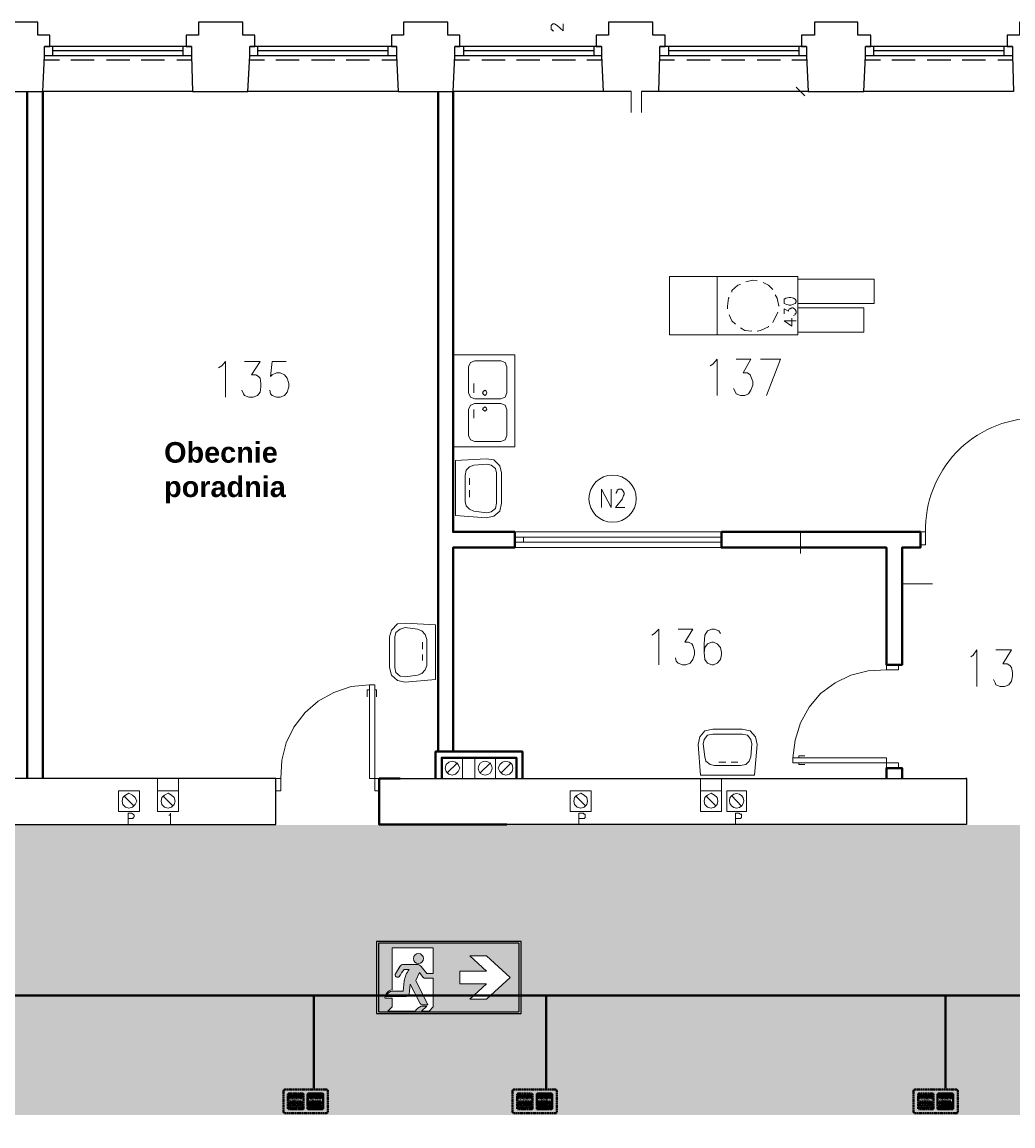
# Model space of a CAD drawing. Header units: millimetres. Extents: x 1 to 17496, y 1 to 30809.
# Tile 93 of 256: x 10120 to 11081, y 12992 to 14062. Entities that reach past the tile are written whole.
import ezdxf
from ezdxf.enums import TextEntityAlignment as Align

# ---------------------------------------------------------------- set-up
doc = ezdxf.new("R2010")
doc.units = ezdxf.units.MM
doc.linetypes.add('BORDER', pattern=[1.75, 0.5, -0.25, 0.5, -0.25, 0, -0.25])
doc.linetypes.add('CENTER', pattern=[2, 1.25, -0.25, 0.25, -0.25])
for name, color, linetype, lineweight in [('0_Przyz_FIM1100', 1, 'BORDER', 40), ('0_Przyz_FIM1200', 1, 'CENTER', 40), ('0_Przyz_instalacja do central', 1, 'Continuous', 40), ('0_Przyz_Ramka x4', 1, 'BORDER', 40), ('0_Przyz_Sala chorych', 5, 'BORDER', 40), ('2DA_SYM', 252, 'Continuous', 25), ('CPCOLOR_255', 255, 'Continuous', 0), ('N_SSP_ewakuacja', 4, 'CENTER', 40)]:
    doc.layers.add(name, color=color, linetype=linetype, lineweight=lineweight)
for name, color, linetype in [('2DE_TXTMARK', 41, 'Continuous'), ('2DE_TXTNUM', 11, 'Continuous'), ('CP_WIPEOUT', 255, 'Continuous'), ('CPCOLOR_green', 114, 'Continuous'), ('PDF _Geometria', 7, 'Continuous')]:
    doc.layers.add(name, color=color, linetype=linetype)
doc.styles.add('arial', font='arialbd.ttf')
doc.styles.add('CP_ATTR', font='ARIAL.TTF')
doc.styles.add('CP_ELATT', font='ARIAL.TTF')

# ---------------------------------------------------------------- blocks, each defined once
blk = doc.blocks.new('ISO_7010_E0A5')
blk.add_wipeout([(-1, 0), (1, 0), (1, 1), (-1, 1)]).dxf.layer = 'CP_WIPEOUT'
at = {"layer": 'CPCOLOR_green'}
h = blk.add_hatch(color=256, dxfattribs=at)
h.paths.add_polyline_path([(-0.975, 0.975), (0.975, 0.975), (0.975, 0.025), (-0.975, 0.025)])
h.paths.add_polyline_path([(0.151, 0.411), (0.524, 0.411), (0.292, 0.2), (0.52, 0.2), (0.85, 0.5), (0.52, 0.8), (0.292, 0.8), (0.524, 0.589), (0.151, 0.589)], flags=16)
h.paths.add_polyline_path([(-0.215, 0.488), (-0.33, 0.488, -0.26429), (-0.353, 0.501), (-0.405, 0.567), (-0.457, 0.46), (-0.292, 0.121), (-0.367, 0.121, -0.234795), (-0.401, 0.149), (-0.535, 0.409), (-0.55, 0.27, -0.398067), (-0.585, 0.235), (-0.868, 0.232, -0.330088), (-0.778, 0.312), (-0.63, 0.312), (-0.619, 0.449, -0.104561), (-0.55, 0.612), (-0.619, 0.612, 0.028533), (-0.685, 0.511, -0.779844), (-0.74, 0.552), (-0.674, 0.657, -0.237785), (-0.626, 0.678), (-0.426, 0.678, -0.136468), (-0.384, 0.654), (-0.305, 0.553), (-0.215, 0.553), (-0.215, 0.909), (-0.785, 0.909), (-0.785, 0.326, 0.385257), (-0.884, 0.215), (-0.785, 0.215), (-0.785, 0.094), (-0.844, 0.035), (-0.467, 0.035, -0.099951), (-0.384, 0.104), (-0.305, 0.104), (-0.377, 0.035), (-0.274, 0.035), (-0.215, 0.094)], flags=16)
h.paths.add_polyline_path([(-0.352, 0.762, 1), (-0.489, 0.762, 1)], flags=0)
at = {"layer": 'CPCOLOR_255'}
for p, q in [((-0.215, 0.909), (-0.785, 0.909)), ((-0.785, 0.909), (-0.785, 0.326)), ((-0.215, 0.553), (-0.215, 0.909)), ((0.292, 0.8), (0.52, 0.8)), ((0.292, 0.8), (0.524, 0.589)), ((0.52, 0.8), (0.85, 0.5)), ((-0.74, 0.552), (-0.674, 0.657)), ((-0.74, 0.552), (-0.678, 0.653)), ((-0.426, 0.678), (-0.626, 0.678)), ((-0.55, 0.612), (-0.619, 0.612)), ((-0.305, 0.553), (-0.384, 0.654)), ((-0.405, 0.567), (-0.457, 0.46)), ((-0.457, 0.46), (-0.292, 0.121)), ((-0.405, 0.567), (-0.353, 0.501)), ((-0.215, 0.488), (-0.329, 0.488)), ((-0.215, 0.553), (-0.305, 0.553)), ((-0.215, 0.094), (-0.215, 0.488)), ((0.151, 0.589), (0.524, 0.589)), ((0.151, 0.411), (0.151, 0.589)), ((0.52, 0.2), (0.85, 0.5)), ((-0.778, 0.312), (-0.63, 0.312)), ((-0.63, 0.312), (-0.619, 0.449)), ((-0.535, 0.409), (-0.55, 0.27)), ((-0.535, 0.409), (-0.401, 0.149)), ((0.524, 0.411), (0.151, 0.411)), ((0.292, 0.2), (0.524, 0.411)), ((-0.884, 0.215), (-0.785, 0.215)), ((-0.585, 0.235), (-0.868, 0.232)), ((-0.785, 0.215), (-0.785, 0.094)), ((0.292, 0.2), (0.52, 0.2)), ((-0.785, 0.094), (-0.844, 0.035)), ((-0.467, 0.035), (-0.844, 0.035)), ((-0.305, 0.104), (-0.384, 0.104)), ((-0.377, 0.035), (-0.305, 0.104)), ((-0.274, 0.035), (-0.377, 0.035)), ((-0.292, 0.121), (-0.367, 0.121)), ((-0.215, 0.094), (-0.274, 0.035))]:
    blk.add_line(p, q, dxfattribs=at)
blk.add_circle((-0.42, 0.762), 0.0683, dxfattribs=at)
for centre, radius, start, end in [((0.23, -0.013), 1.055, 143.6503, 150.1877), ((-0.63, 0.62), 0.0583, 86.4104, 139.9132), ((-0.198, 0.367), 0.429, 145.1586, 169.0355), ((-0.449, 0.592), 0.0892, 43.9882, 75.0723), ((-0.707, 0.539), 0.0356, 157.6569, 309.4516), ((-0.329, 0.515), 0.0273, 209.8546, 270.9285), ((-0.773, 0.216), 0.111, 96.0584, 180.3366), ((-0.769, 0.211), 0.101, 94.9721, 168.0419), ((-0.586, 0.271), 0.0357, 272.3488, 359.1722), ((-0.254, -0.136), 0.273, 118.4011, 141.2323), ((-0.357, 0.17), 0.0493, 205.1899, 258.0436)]:
    blk.add_arc(centre, radius, start, end, dxfattribs=at)
at = {"layer": 'CPCOLOR_green'}
blk.add_lwpolyline([(-0.975, 0.025), (0.975, 0.025), (0.975, 0.975), (-0.975, 0.975)], close=True, dxfattribs=at)
at = {"layer": 'Defpoints'}
blk.add_lwpolyline([(-1, 0), (1, 0), (1, 1), (-1, 1)], close=True, dxfattribs=at)
at = {"linetype": 'ByBlock', "style": 'CP_ATTR', "flags": 9}
for tag in ['NAME', 'NUMBER', 'OTHER']:
    blk.add_attdef(tag, text='', height=0.00005, dxfattribs=at).set_placement((0.032, 0.018), align=Align.MIDDLE_LEFT)
blk = doc.blocks.new('2de_abb_sig_046_18mvjo')
blk.add_lwpolyline([(0, 40), (0, 0, 0.414214), (1.5, -1.5), (21.5, -1.5, 0.414214), (23, 0), (23, 40, 0.414214), (21.5, 41.5), (1.5, 41.5, 0.414214)], format="xyb", close=True)
at = {"flags": 128}
for points in [[(4, 22.6), (4, 36.4)], [(4.6, 37), (18.4, 37)], [(19, 36.4), (19, 22.6)], [(18.4, 22), (4.6, 22)], [(4, 3.6), (4, 17.4)], [(4.6, 18), (18.4, 18)], [(19, 17.4), (19, 3.6)], [(18.4, 3), (4.6, 3)]]:
    blk.add_lwpolyline(points, dxfattribs=at)
for centre, start, end in [((4.6, 36.4), 90, 180), ((18.4, 36.4), 0, 90), ((4.6, 22.6), 180, 270), ((18.4, 22.6), 270, 0), ((4.6, 17.4), 90, 180), ((18.4, 17.4), 0, 90), ((4.6, 3.6), 180, 270), ((18.4, 3.6), 270, 0)]:
    blk.add_arc(centre, 0.6, start, end)
at = {"linetype": 'Continuous', "style": 'CP_ATTR', "flags": 9}
for tag in ['NAME', 'ARTICLE', 'MARK2', 'OTHER1', 'PRODUCT-TYPE', 'ORDER-NO', 'PRODUCER', 'VOLTAGE', 'CURRENT', 'POWER', 'CHARACTER', 'IP', 'OTHER', 'LINK', 'WEIGHT', 'NUMBER', 'GROUP', 'FUNCTION', 'EL-STATUS']:
    blk.add_attdef(tag, text='', height=0.00005, dxfattribs=at).set_placement((0, 0), align=Align.MIDDLE_LEFT)
at = {"layer": '2DE_TXTMARK', "linetype": 'ByBlock', "style": 'CP_ATTR', "width": 0.8, "flags": 8}
blk.add_attdef('MARK1', text='', height=1.8, dxfattribs=at).set_placement((11.5, 47), align=Align.CENTER)
at = {"layer": '2DE_TXTNUM', "style": 'CP_ELATT', "width": 0.8}
blk.add_attdef('TAG', text='', height=2.5, dxfattribs=at).set_placement((11.5, 43), align=Align.CENTER)
blk = doc.blocks.new('2de_abb_sig_007_fzx2ohn')
blk.add_hatch(color=10).paths.add_polyline_path([(1.5, -2.3), (13.5, -2.3), (13.5, 0), (1.5, 0)])
at = {"color": 10}
for p, q in [((1.5, 0), (13.5, 0)), ((1.5, 0), (1.5, -2.3)), ((13.5, 0), (13.5, -2.3)), ((1.5, -2.3), (13.5, -2.3))]:
    blk.add_line(p, q, dxfattribs=at)
at = {"flags": 128}
for points in [[(0, -6.9), (0, 6.9)], [(0.6, 7.5), (14.4, 7.5)], [(15, 6.9), (15, -6.9)], [(14.4, -7.5), (0.6, -7.5)]]:
    blk.add_lwpolyline(points, dxfattribs=at)
for points in [[(1.5, 3.4), (1.5, 6.4)], [(2, 6.4), (2, 3.4)], [(2.4, 3.4), (2.4, 6.4)], [(2.9, 6.4), (2.9, 3.4)], [(3.3, 3.4), (3.3, 6.4)], [(3.8, 6.4), (3.8, 3.4)], [(4.2, 3.4), (4.2, 6.4)], [(4.7, 6.4), (4.7, 3.4)], [(5.1, 3.4), (5.1, 6.4)], [(5.6, 6.4), (5.6, 3.4)], [(6, 3.4), (6, 6.4)], [(6.5, 6.4), (6.5, 3.4)], [(6.9, 3.4), (6.9, 6.4)], [(7.4, 6.4), (7.4, 3.4)], [(7.8, 3.4), (7.8, 6.4)], [(8.3, 6.4), (8.3, 3.4)], [(8.7, 3.4), (8.7, 6.4)], [(9.2, 6.4), (9.2, 3.4)], [(9.6, 3.4), (9.6, 6.4)], [(10.1, 6.4), (10.1, 3.4)], [(10.5, 3.4), (10.5, 6.4)], [(11, 6.4), (11, 3.4)], [(11.4, 3.4), (11.4, 6.4)], [(11.9, 6.4), (11.9, 3.4)], [(12.3, 3.4), (12.3, 6.4)], [(12.8, 6.4), (12.8, 3.4)], [(13.2, 3.4), (13.2, 6.4)], [(13.7, 6.4), (13.7, 3.4)], [(1.5, -6.4), (1.5, -3.4)], [(2, -3.4), (2, -6.4)], [(2.4, -6.4), (2.4, -3.4)], [(2.9, -3.4), (2.9, -6.4)], [(3.3, -6.4), (3.3, -3.4)], [(3.8, -3.4), (3.8, -6.4)], [(4.2, -6.4), (4.2, -3.4)], [(4.7, -3.4), (4.7, -6.4)], [(5.1, -6.4), (5.1, -3.4)], [(5.6, -3.4), (5.6, -6.4)], [(6, -6.4), (6, -3.4)], [(6.5, -3.4), (6.5, -6.4)], [(6.9, -6.4), (6.9, -3.4)], [(7.4, -3.4), (7.4, -6.4)], [(7.8, -6.4), (7.8, -3.4)], [(8.3, -3.4), (8.3, -6.4)], [(8.7, -6.4), (8.7, -3.4)], [(9.2, -3.4), (9.2, -6.4)], [(9.6, -6.4), (9.6, -3.4)], [(10.1, -3.4), (10.1, -6.4)], [(10.5, -6.4), (10.5, -3.4)], [(11, -3.4), (11, -6.4)], [(11.4, -6.4), (11.4, -3.4)], [(11.9, -3.4), (11.9, -6.4)], [(12.3, -6.4), (12.3, -3.4)], [(12.8, -3.4), (12.8, -6.4)], [(13.2, -6.4), (13.2, -3.4)], [(13.7, -3.4), (13.7, -6.4)]]:
    blk.add_lwpolyline(points)
for centre, radius, start, end in [((0.6, 6.9), 0.6, 90, 180), ((1.7, 6.4), 0.225, 0, 180), ((1.7, 3.4), 0.225, 180, 0), ((2.6, 6.4), 0.225, 0, 180), ((2.6, 3.4), 0.225, 180, 0), ((3.5, 6.4), 0.225, 0, 180), ((3.5, 3.4), 0.225, 180, 0), ((4.4, 6.4), 0.225, 0, 180), ((4.4, 3.4), 0.225, 180, 0), ((5.3, 6.4), 0.225, 0, 180), ((5.3, 3.4), 0.225, 180, 0), ((6.2, 6.4), 0.225, 0, 180), ((6.2, 3.4), 0.225, 180, 0), ((7.1, 6.4), 0.225, 0, 180), ((7.1, 3.4), 0.225, 180, 0), ((8, 6.4), 0.225, 0, 180), ((8, 3.4), 0.225, 180, 0), ((8.9, 6.4), 0.225, 0, 180), ((8.9, 3.4), 0.225, 180, 0), ((9.8, 6.4), 0.225, 0, 180), ((9.8, 3.4), 0.225, 180, 0), ((10.7, 6.4), 0.225, 0, 180), ((10.7, 3.4), 0.225, 180, 0), ((11.6, 6.4), 0.225, 0, 180), ((11.6, 3.4), 0.225, 180, 0), ((12.5, 6.4), 0.225, 0, 180), ((12.5, 3.4), 0.225, 180, 0), ((13.4, 6.4), 0.225, 0, 180), ((13.4, 3.4), 0.225, 180, 0), ((14.4, 6.9), 0.6, 0, 90), ((0.6, -6.9), 0.6, 180, 270), ((1.7, -3.4), 0.225, 0, 180), ((1.7, -6.4), 0.225, 180, 0), ((2.6, -3.4), 0.225, 0, 180), ((2.6, -6.4), 0.225, 180, 0), ((3.5, -3.4), 0.225, 0, 180), ((3.5, -6.4), 0.225, 180, 0), ((4.4, -3.4), 0.225, 0, 180), ((4.4, -6.4), 0.225, 180, 0), ((5.3, -3.4), 0.225, 0, 180), ((5.3, -6.4), 0.225, 180, 0), ((6.2, -3.4), 0.225, 0, 180), ((6.2, -6.4), 0.225, 180, 0), ((7.1, -3.4), 0.225, 0, 180), ((7.1, -6.4), 0.225, 180, 0), ((8, -3.4), 0.225, 0, 180), ((8, -6.4), 0.225, 180, 0), ((8.9, -3.4), 0.225, 0, 180), ((8.9, -6.4), 0.225, 180, 0), ((9.8, -3.4), 0.225, 0, 180), ((9.8, -6.4), 0.225, 180, 0), ((10.7, -3.4), 0.225, 0, 180), ((10.7, -6.4), 0.225, 180, 0), ((11.6, -3.4), 0.225, 0, 180), ((11.6, -6.4), 0.225, 180, 0), ((12.5, -3.4), 0.225, 0, 180), ((12.5, -6.4), 0.225, 180, 0), ((13.4, -3.4), 0.225, 0, 180), ((13.4, -6.4), 0.225, 180, 0), ((14.4, -6.9), 0.6, 270, 0)]:
    blk.add_arc(centre, radius, start, end)
at = {"linetype": 'Continuous', "style": 'CP_ATTR', "flags": 9}
for tag in ['EL-STATUS', 'FUNCTION', 'GROUP', 'NUMBER', 'WEIGHT', 'LINK', 'OTHER', 'IP', 'CHARACTER', 'POWER', 'CURRENT', 'VOLTAGE', 'PRODUCER', 'ORDER-NO', 'PRODUCT-TYPE', 'OTHER1', 'MARK2', 'ARTICLE', 'NAME']:
    blk.add_attdef(tag, text='', height=0.00005, dxfattribs=at).set_placement((0, -6.9), align=Align.MIDDLE_LEFT)
at = {"layer": '2DE_TXTMARK', "linetype": 'ByBlock', "style": 'CP_ATTR', "width": 0.8, "flags": 8}
blk.add_attdef('MARK1', text='', height=1.8, dxfattribs=at).set_placement((7.5, 1.5), align=Align.MIDDLE_CENTER)
at = {"layer": '2DE_TXTNUM', "style": 'CP_ELATT', "width": 0.8}
blk.add_attdef('TAG', text='', height=2.5, dxfattribs=at).set_placement((7.5, 9), align=Align.CENTER)
blk = doc.blocks.new('2de_abb_sig_005_fzxsvu1')
blk.add_hatch(color=50).paths.add_polyline_path([(1.5, -2.3), (13.5, -2.3), (13.5, 0), (1.5, 0)])
at = {"color": 50}
for p, q in [((1.5, 0), (13.5, 0)), ((1.5, 0), (1.5, -2.3)), ((13.5, 0), (13.5, -2.3)), ((1.5, -2.3), (13.5, -2.3))]:
    blk.add_line(p, q, dxfattribs=at)
at = {"flags": 128}
for points in [[(0, -6.9), (0, 6.9)], [(0.6, 7.5), (14.4, 7.5)], [(15, 6.9), (15, -6.9)], [(14.4, -7.5), (0.6, -7.5)]]:
    blk.add_lwpolyline(points, dxfattribs=at)
for points in [[(1.5, 3.4), (1.5, 6.4)], [(2, 6.4), (2, 3.4)], [(2.4, 3.4), (2.4, 6.4)], [(2.9, 6.4), (2.9, 3.4)], [(3.3, 3.4), (3.3, 6.4)], [(3.8, 6.4), (3.8, 3.4)], [(4.2, 3.4), (4.2, 6.4)], [(4.7, 6.4), (4.7, 3.4)], [(5.1, 3.4), (5.1, 6.4)], [(5.6, 6.4), (5.6, 3.4)], [(6, 3.4), (6, 6.4)], [(6.5, 6.4), (6.5, 3.4)], [(6.9, 3.4), (6.9, 6.4)], [(7.4, 6.4), (7.4, 3.4)], [(7.8, 3.4), (7.8, 6.4)], [(8.3, 6.4), (8.3, 3.4)], [(8.7, 3.4), (8.7, 6.4)], [(9.2, 6.4), (9.2, 3.4)], [(9.6, 3.4), (9.6, 6.4)], [(10.1, 6.4), (10.1, 3.4)], [(10.5, 3.4), (10.5, 6.4)], [(11, 6.4), (11, 3.4)], [(11.4, 3.4), (11.4, 6.4)], [(11.9, 6.4), (11.9, 3.4)], [(12.3, 3.4), (12.3, 6.4)], [(12.8, 6.4), (12.8, 3.4)], [(13.2, 3.4), (13.2, 6.4)], [(13.7, 6.4), (13.7, 3.4)], [(1.5, -6.4), (1.5, -3.4)], [(2, -3.4), (2, -6.4)], [(2.4, -6.4), (2.4, -3.4)], [(2.9, -3.4), (2.9, -6.4)], [(3.3, -6.4), (3.3, -3.4)], [(3.8, -3.4), (3.8, -6.4)], [(4.2, -6.4), (4.2, -3.4)], [(4.7, -3.4), (4.7, -6.4)], [(5.1, -6.4), (5.1, -3.4)], [(5.6, -3.4), (5.6, -6.4)], [(6, -6.4), (6, -3.4)], [(6.5, -3.4), (6.5, -6.4)], [(6.9, -6.4), (6.9, -3.4)], [(7.4, -3.4), (7.4, -6.4)], [(7.8, -6.4), (7.8, -3.4)], [(8.3, -3.4), (8.3, -6.4)], [(8.7, -6.4), (8.7, -3.4)], [(9.2, -3.4), (9.2, -6.4)], [(9.6, -6.4), (9.6, -3.4)], [(10.1, -3.4), (10.1, -6.4)], [(10.5, -6.4), (10.5, -3.4)], [(11, -3.4), (11, -6.4)], [(11.4, -6.4), (11.4, -3.4)], [(11.9, -3.4), (11.9, -6.4)], [(12.3, -6.4), (12.3, -3.4)], [(12.8, -3.4), (12.8, -6.4)], [(13.2, -6.4), (13.2, -3.4)], [(13.7, -3.4), (13.7, -6.4)]]:
    blk.add_lwpolyline(points)
for centre, radius, start, end in [((0.6, 6.9), 0.6, 90, 180), ((1.7, 6.4), 0.225, 0, 180), ((1.7, 3.4), 0.225, 180, 0), ((2.6, 6.4), 0.225, 0, 180), ((2.6, 3.4), 0.225, 180, 0), ((3.5, 6.4), 0.225, 0, 180), ((3.5, 3.4), 0.225, 180, 0), ((4.4, 6.4), 0.225, 0, 180), ((4.4, 3.4), 0.225, 180, 0), ((5.3, 6.4), 0.225, 0, 180), ((5.3, 3.4), 0.225, 180, 0), ((6.2, 6.4), 0.225, 0, 180), ((6.2, 3.4), 0.225, 180, 0), ((7.1, 6.4), 0.225, 0, 180), ((7.1, 3.4), 0.225, 180, 0), ((8, 6.4), 0.225, 0, 180), ((8, 3.4), 0.225, 180, 0), ((8.9, 6.4), 0.225, 0, 180), ((8.9, 3.4), 0.225, 180, 0), ((9.8, 6.4), 0.225, 0, 180), ((9.8, 3.4), 0.225, 180, 0), ((10.7, 6.4), 0.225, 0, 180), ((10.7, 3.4), 0.225, 180, 0), ((11.6, 6.4), 0.225, 0, 180), ((11.6, 3.4), 0.225, 180, 0), ((12.5, 6.4), 0.225, 0, 180), ((12.5, 3.4), 0.225, 180, 0), ((13.4, 6.4), 0.225, 0, 180), ((13.4, 3.4), 0.225, 180, 0), ((14.4, 6.9), 0.6, 0, 90), ((0.6, -6.9), 0.6, 180, 270), ((1.7, -3.4), 0.225, 0, 180), ((1.7, -6.4), 0.225, 180, 0), ((2.6, -3.4), 0.225, 0, 180), ((2.6, -6.4), 0.225, 180, 0), ((3.5, -3.4), 0.225, 0, 180), ((3.5, -6.4), 0.225, 180, 0), ((4.4, -3.4), 0.225, 0, 180), ((4.4, -6.4), 0.225, 180, 0), ((5.3, -3.4), 0.225, 0, 180), ((5.3, -6.4), 0.225, 180, 0), ((6.2, -3.4), 0.225, 0, 180), ((6.2, -6.4), 0.225, 180, 0), ((7.1, -3.4), 0.225, 0, 180), ((7.1, -6.4), 0.225, 180, 0), ((8, -3.4), 0.225, 0, 180), ((8, -6.4), 0.225, 180, 0), ((8.9, -3.4), 0.225, 0, 180), ((8.9, -6.4), 0.225, 180, 0), ((9.8, -3.4), 0.225, 0, 180), ((9.8, -6.4), 0.225, 180, 0), ((10.7, -3.4), 0.225, 0, 180), ((10.7, -6.4), 0.225, 180, 0), ((11.6, -3.4), 0.225, 0, 180), ((11.6, -6.4), 0.225, 180, 0), ((12.5, -3.4), 0.225, 0, 180), ((12.5, -6.4), 0.225, 180, 0), ((13.4, -3.4), 0.225, 0, 180), ((13.4, -6.4), 0.225, 180, 0), ((14.4, -6.9), 0.6, 270, 0)]:
    blk.add_arc(centre, radius, start, end)
at = {"linetype": 'Continuous', "style": 'CP_ATTR', "flags": 9}
for tag in ['EL-STATUS', 'FUNCTION', 'GROUP', 'NUMBER', 'WEIGHT', 'LINK', 'OTHER', 'IP', 'CHARACTER', 'POWER', 'CURRENT', 'VOLTAGE', 'PRODUCER', 'ORDER-NO', 'PRODUCT-TYPE', 'OTHER1', 'MARK2', 'ARTICLE', 'NAME']:
    blk.add_attdef(tag, text='', height=0.00005, dxfattribs=at).set_placement((0, -6.9), align=Align.MIDDLE_LEFT)
at = {"layer": '2DE_TXTMARK', "linetype": 'ByBlock', "style": 'CP_ATTR', "width": 0.8, "flags": 8}
blk.add_attdef('MARK1', text='', height=1.8, dxfattribs=at).set_placement((7.5, 1.5), align=Align.MIDDLE_CENTER)
at = {"layer": '2DE_TXTNUM', "style": 'CP_ELATT', "width": 0.8}
blk.add_attdef('TAG', text='', height=2.5, dxfattribs=at).set_placement((7.5, 9), align=Align.CENTER)

msp = doc.modelspace()

# ---------------------------------------------------------------- hatches: boundary and pattern name
at = {"layer": 'N_SSP_ewakuacja', "lineweight": 60, "transparency": 33554457}
h = msp.add_hatch(color=51, dxfattribs=at)
h.dxf.hatch_style = 1
h.paths.add_polyline_path([(5586.2, 13139.6), (5591.6, 13124.3), (5591.6, 12998.2), (9155.5, 12998.2), (9155.5, 12381.5), (9411.6, 12381.5), (9411.6, 13002.4), (13346.5, 13002.4), (13346.5, 12870.1), (13564.1, 12870.1), (13564.1, 13410), (13350.7, 13410), (13350.7, 13283.7), (6331.8, 13283.7), (6331.8, 13153), (6137.1, 13153), (6137.1, 13139.6)])

# ---------------------------------------------------------------- linework, layer by layer
at = {"layer": '0_Przyz_instalacja do central'}
for points in [[(10403.1, 13028.2), (10403.1, 13118.4)], [(10628.3, 13028.2), (10628.3, 13118.4)], [(11015.4, 13028.2), (11015.4, 13118.4)]]:
    msp.add_lwpolyline(points, dxfattribs=at)
at = {"layer": 'PDF _Geometria', "lineweight": 25}
for points in [[(10086.6, 13994.8), (10140.5, 13994.8), (10142.2, 14029.3), (10142.2, 14038.6), (10147.3, 14038.6), (10147.3, 14049.5), (10135.5, 14049.5), (10135.5, 14062.2), (10113.6, 14062.2), (10092.5, 14062.2), (10092.5, 14049.5), (10080.7, 14049.5), (10080.7, 14038.6), (10084.9, 14038.6), (10084.9, 14029.3), (10086.6, 13994.8), (9941.8, 13994.8)], [(10285.4, 13994.8), (10339.3, 13994.8), (10341, 14029.3), (10341, 14038.6), (10346, 14038.6), (10346, 14049.5), (10334.2, 14049.5), (10334.2, 14062.2), (10312.3, 14062.2), (10291.3, 14062.2), (10291.3, 14049.5), (10279.5, 14049.5), (10279.5, 14038.6), (10284.6, 14038.6), (10284.6, 14029.3), (10285.4, 13994.8), (10140.5, 13994.8)], [(10485, 13994.8), (10538.1, 13994.8), (10539.7, 14029.3), (10539.7, 14038.6), (10544.8, 14038.6), (10544.8, 14049.5), (10533, 14049.5), (10533, 14062.2), (10512, 14062.2), (10490.1, 14062.2), (10490.1, 14049.5), (10478.3, 14049.5), (10478.3, 14038.6), (10483.3, 14038.6), (10483.3, 14029.3), (10485, 13994.8), (10339.3, 13994.8)], [(10882.5, 13994.8), (10936.4, 13994.8), (10938.1, 14029.3), (10938.1, 14038.6), (10943.2, 14038.6), (10943.2, 14049.5), (10930.5, 14049.5), (10930.5, 14062.2), (10909.5, 14062.2), (10888.4, 14062.2), (10888.4, 14049.5), (10875.8, 14049.5), (10875.8, 14038.6), (10880.8, 14038.6), (10880.8, 14029.3), (10882.5, 13994.8), (10737.7, 13994.8), (10738.5, 14029.3), (10738.5, 14038.6), (10743.6, 14038.6), (10743.6, 14049.5), (10731.8, 14049.5), (10731.8, 14062.2), (10710.7, 14062.2), (10688.8, 14062.2), (10688.8, 14049.5), (10677, 14049.5), (10677, 14038.6), (10682.1, 14038.6), (10682.1, 14029.3), (10683.8, 13994.8), (10538.1, 13994.8)], [(11130.1, 13567.8), (11130.1, 13994.8), (11135.2, 13994.8), (11136.9, 14029.3), (11136.9, 14038.6), (11141.9, 14038.6), (11141.9, 14049.5), (11130.1, 14049.5), (11130.1, 14062.2), (11108.2, 14062.2), (11087.2, 14062.2), (11087.2, 14049.5), (11075.4, 14049.5), (11075.4, 14038.6), (11080.5, 14038.6), (11080.5, 14029.3), (11081.3, 13994.8), (10936.4, 13994.8)], [(10284.6, 14038.6), (10142.2, 14038.6)], [(10149.8, 14038.6), (10149.8, 14029.3)], [(10276.1, 14034.4), (10149.8, 14034.4)], [(10276.1, 14038.6), (10276.1, 14029.3)], [(10483.3, 14038.6), (10341, 14038.6)], [(10348.6, 14038.6), (10348.6, 14029.3)], [(10474.9, 14034.4), (10348.6, 14034.4)], [(10474.9, 14038.6), (10474.9, 14029.3)], [(10682.1, 14038.6), (10539.7, 14038.6)], [(10548.2, 14038.6), (10548.2, 14029.3)], [(10674.5, 14034.4), (10548.2, 14034.4)], [(10674.5, 14038.6), (10674.5, 14029.3)], [(10880.8, 14038.6), (10738.5, 14038.6)], [(10746.9, 14038.6), (10746.9, 14029.3)], [(10873.3, 14034.4), (10746.9, 14034.4)], [(10873.3, 14038.6), (10873.3, 14029.3)], [(11080.5, 14038.6), (10938.1, 14038.6)], [(10945.7, 14038.6), (10945.7, 14029.3)], [(11072, 14034.4), (10945.7, 14034.4)], [(11072, 14038.6), (11072, 14029.3)], [(10284.6, 14029.3), (10142.2, 14029.3)], [(10156.5, 14025.1), (10142.2, 14025.1)], [(10190.2, 14025.1), (10167.5, 14025.1)], [(10224.8, 14025.1), (10202, 14025.1)], [(10258.4, 14025.1), (10235.7, 14025.1)], [(10284.6, 14025.1), (10270.2, 14025.1)], [(10483.3, 14029.3), (10341, 14029.3)], [(10355.3, 14025.1), (10341, 14025.1)], [(10389, 14025.1), (10366.2, 14025.1)], [(10423.5, 14025.1), (10400.8, 14025.1)], [(10457.2, 14025.1), (10434.5, 14025.1)], [(10483.3, 14025.1), (10469, 14025.1)], [(10682.1, 14029.3), (10539.7, 14029.3)], [(10554.1, 14025.1), (10539.7, 14025.1)], [(10588.6, 14025.1), (10565.9, 14025.1)], [(10622.3, 14025.1), (10599.5, 14025.1)], [(10656.8, 14025.1), (10634.1, 14025.1)], [(10682.1, 14025.1), (10667.8, 14025.1)], [(10880.8, 14029.3), (10738.5, 14029.3)], [(10752.8, 14025.1), (10738.5, 14025.1)], [(10787.4, 14025.1), (10764.6, 14025.1)], [(10821.1, 14025.1), (10798.3, 14025.1)], [(10855.6, 14025.1), (10832.8, 14025.1)], [(10881.7, 14025.1), (10866.5, 14025.1)], [(10952.4, 14025.1), (10937.3, 14025.1)], [(11080.5, 14029.3), (10938.1, 14029.3)], [(10986.1, 14025.1), (10963.4, 14025.1)], [(11020.7, 14025.1), (10997.9, 14025.1)], [(11054.3, 14025.1), (11031.6, 14025.1)], [(11080.5, 14025.1), (11066.1, 14025.1)], [(10710.7, 13994.8), (10683.8, 13994.8)], [(10737.7, 13994.8), (10720.8, 13994.8)], [(10486.7, 13328.6), (11035.8, 13328.6), (11035.8, 13284), (10590.3, 13284)], [(11035.8, 13328.6), (11035.8, 13329.4)]]:
    msp.add_lwpolyline(points, dxfattribs=at)
at = {"layer": 'PDF _Geometria', "lineweight": 18}
for points in [[(10635.8, 14053.8), (10634.9, 14053.8), (10634.1, 14054.6), (10633.2, 14054.6), (10633.2, 14058.8), (10634.1, 14059.7), (10634.9, 14060.5), (10636.6, 14060.5), (10637.4, 14059.7), (10639.1, 14058.8), (10645, 14053.8), (10645, 14060.5)], [(10510.3, 13994.8), (10492.6, 13994.8)], [(10710.7, 13974.6), (10710.7, 13994.8)], [(10720.8, 13994.8), (10720.8, 13974.6)], [(10883.4, 13994.8), (10865.7, 13994.8)], [(10879.2, 13990.6), (10870.7, 13999)], [(10794.1, 13815.4), (10794.1, 13759)], [(10832.8, 13811.2), (10828.6, 13812), (10821.9, 13810.4)], [(10848, 13802.8), (10843.8, 13807), (10838.7, 13809.5)], [(10872.4, 13789.3), (10946.5, 13789.3), (10946.5, 13812.9), (10872.4, 13812.9)], [(10816.8, 13807.8), (10814.3, 13807), (10808.4, 13801.9), (10808.4, 13800.3)], [(10805.9, 13795.2), (10805, 13794.4), (10804.2, 13786.8), (10804.2, 13784.2)], [(10853.9, 13787.6), (10853.9, 13786.8), (10852.2, 13794.4), (10850.5, 13797.7)], [(10805.9, 13778.4), (10808.4, 13772.5), (10811.8, 13769.1)], [(10848, 13770.8), (10848.8, 13772.5), (10852.2, 13779.2), (10853.1, 13780.9)], [(10859, 13779.2), (10859, 13784.2), (10863.2, 13781.7), (10863.2, 13782.6), (10864, 13784.2), (10864.8, 13784.2), (10866.5, 13785.1), (10867.4, 13785.1), (10869.1, 13784.2), (10869.9, 13783.4), (10870.7, 13781.7), (10870.7, 13780), (10869.9, 13779.2), (10869.9, 13778.4), (10868.2, 13777.5)], [(10872.4, 13785.1), (10936.4, 13785.1), (10936.4, 13761.5), (10872.4, 13761.5)], [(10832.8, 13762.4), (10836.2, 13763.2), (10843.8, 13766.6), (10843.8, 13767.4)], [(10870.7, 13772.5), (10859, 13772.5), (10866.5, 13767.4), (10866.5, 13775)], [(10816.8, 13765.7), (10821.1, 13763.2), (10827.8, 13762.4)], [(10787.4, 13728.7), (10789.9, 13730.3), (10794.1, 13735.4), (10794.1, 13700)], [(10812.6, 13735.4), (10826.9, 13735.4), (10819.4, 13721.9), (10823.6, 13721.9), (10826.1, 13720.2), (10826.9, 13718.6), (10828.6, 13713.5), (10828.6, 13710.1), (10826.9, 13705.1), (10824.4, 13701.7), (10821.1, 13700), (10816.8, 13700), (10812.6, 13701.7), (10811.8, 13703.4), (10810.1, 13706.8)], [(10842.1, 13700), (10855.6, 13735.4), (10836.2, 13735.4)], [(10310.7, 13727), (10314, 13728.7), (10317.4, 13732.9), (10317.4, 13698.3)], [(10335.9, 13732.9), (10351.1, 13732.9), (10342.7, 13720.2), (10346.9, 13720.2), (10349.4, 13718.6), (10351.1, 13716.9), (10351.9, 13711.8), (10351.9, 13708.4), (10351.1, 13703.4), (10348.6, 13700), (10344.4, 13698.3), (10340.1, 13698.3), (10335.9, 13700), (10335.1, 13701.7), (10333.4, 13705.1)], [(10376.4, 13732.9), (10362.9, 13732.9), (10361.2, 13718.6), (10362.9, 13720.2), (10367.1, 13721.9), (10370.5, 13721.9), (10374.7, 13720.2), (10377.2, 13716.9), (10378.9, 13711.8), (10378.9, 13708.4), (10377.2, 13703.4), (10374.7, 13700), (10370.5, 13698.3), (10367.1, 13698.3), (10362.9, 13700), (10361.2, 13701.7), (10360.4, 13705.1)], [(10558.3, 13711.8), (10558.3, 13702.6)], [(10558.3, 13678.1), (10558.3, 13686.6)], [(10538.1, 13674.8), (10538.1, 13656.2)], [(10554.1, 13620), (10554.1, 13613.3)], [(10554.1, 13601.5), (10554.1, 13608.2)], [(10682.1, 13591.4), (10682.1, 13609.1), (10691.3, 13591.4), (10691.3, 13609.1)], [(10696.4, 13604.9), (10696.4, 13605.7), (10697.2, 13607.4), (10697.2, 13608.2), (10698.9, 13609.1), (10701.5, 13609.1), (10702.3, 13608.2), (10703.1, 13607.4), (10704, 13605.7), (10704, 13604), (10703.1, 13602.3), (10702.3, 13599.8), (10695.6, 13591.4), (10704.8, 13591.4)], [(10597.9, 13567.8), (10798.3, 13567.8)], [(10875, 13552.6), (10875, 13567.8), (10875, 13552.6)], [(10597.9, 13562.7), (10798.3, 13562.7)], [(10597.9, 13557.7), (10798.3, 13557.7)], [(10597.9, 13552.6), (10798.3, 13552.6)], [(10606.3, 13557.7), (10606.3, 13562.7)], [(10538.1, 13526.5), (10538.1, 13508.8)], [(10991.2, 13517.3), (10973.5, 13517.3), (10991.2, 13517.3)], [(10985.3, 13517.3), (10997.1, 13517.3), (11003, 13517.3)], [(10730.9, 13467.6), (10733.5, 13469.3), (10737.7, 13473.5), (10737.7, 13438.9)], [(10756.2, 13473.5), (10770.5, 13473.5), (10762.9, 13460.8), (10766.3, 13460.8), (10769.7, 13459.2), (10770.5, 13457.5), (10772.2, 13452.4), (10772.2, 13449), (10770.5, 13444), (10768, 13440.6), (10763.8, 13438.9), (10760.4, 13438.9), (10756.2, 13440.6), (10754.5, 13442.3), (10753.7, 13445.7)], [(10797.5, 13469.3), (10795.8, 13471.8), (10791.6, 13473.5), (10789, 13473.5), (10784.8, 13471.8), (10782.3, 13467.6), (10781.5, 13459.2), (10781.5, 13450.7), (10782.3, 13444), (10784.8, 13440.6), (10789, 13438.9), (10790.7, 13438.9), (10794.1, 13440.6), (10797.5, 13444), (10798.3, 13449), (10798.3, 13450.7), (10797.5, 13455.8), (10794.1, 13459.2), (10790.7, 13460.8), (10789, 13460.8), (10784.8, 13459.2), (10782.3, 13455.8), (10781.5, 13450.7)], [(10508.6, 13460.8), (10508.6, 13454.1)], [(10508.6, 13443.1), (10508.6, 13449)], [(11040, 13446.5), (11042.5, 13448.2), (11045.9, 13453.3), (11045.9, 13417.9)], [(11064.4, 13453.3), (11079.6, 13453.3), (11071.2, 13439.8), (11075.4, 13439.8), (11077.9, 13438.1), (11079.6, 13436.4), (11080.4, 13431.4), (11080.4, 13428), (11079.6, 13422.9), (11077, 13419.6), (11072.8, 13417.9), (11068.6, 13417.9), (11064.4, 13419.6), (11063.6, 13421.3), (11061.9, 13424.6)], [(10958.3, 13433.9), (10940.6, 13433), (10923.8, 13428.8), (10908.6, 13421.3), (10894.3, 13411.1), (10883.4, 13397.7), (10875, 13382.5), (10869.9, 13365.7), (10867.4, 13348.8)], [(10371.3, 13328.6), (10372.1, 13346.3), (10376.4, 13363.1), (10383.9, 13378.3), (10394.9, 13392.6), (10407.5, 13403.6), (10422.7, 13412), (10439.5, 13417.9), (10457.2, 13419.6)], [(10457.2, 13414.5), (10454.7, 13414.5), (10454.7, 13407.8)], [(10462.3, 13414.5), (10463.9, 13414.5), (10463.9, 13407.8)], [(10873.3, 13348.8), (10873.3, 13350.5), (10879.2, 13350.5)], [(10532.2, 13333.7), (10542.3, 13343.8)], [(10564.2, 13333.7), (10574.3, 13343.8)], [(10584.4, 13333.7), (10594.5, 13343.8)], [(10795.8, 13344.6), (10802.5, 13344.6)], [(10814.3, 13344.6), (10807.6, 13344.6)], [(10873.3, 13343.8), (10873.3, 13342.1), (10879.2, 13342.1)], [(10251.7, 13316.8), (10251.7, 13328.6), (10271.9, 13328.6), (10271.9, 13316.8)], [(10492.6, 13328.6), (10510.3, 13328.6)], [(10778.1, 13316.8), (10778.1, 13328.6), (10798.3, 13328.6), (10798.3, 13316.8)], [(10883.4, 13328.6), (10865.7, 13328.6)], [(10218.9, 13311.8), (10229, 13301.7)], [(10256.8, 13311.8), (10266.9, 13301.7)], [(10656.8, 13311.8), (10666.9, 13301.7)], [(10783.2, 13311.8), (10793.3, 13301.7)], [(10808.4, 13311.8), (10817.7, 13301.7)], [(10223.1, 13284.8), (10223.1, 13294.9), (10226.4, 13294.9), (10228.1, 13294.1), (10229, 13293.2), (10229, 13291.5), (10228.1, 13290.7), (10228.1, 13289.9), (10223.1, 13289.9)], [(10262.7, 13293.2), (10263.5, 13293.2), (10264.3, 13294.9), (10264.3, 13284.8)], [(10660.2, 13284.8), (10660.2, 13294.9), (10664.4, 13294.9), (10665.2, 13294.1), (10666.1, 13294.1), (10666.1, 13290.7), (10665.2, 13289.9), (10660.2, 13289.9)], [(10811.8, 13284.8), (10811.8, 13294.9), (10815.2, 13294.9), (10816.8, 13294.1), (10817.7, 13294.1), (10817.7, 13290.7), (10816.8, 13289.9), (10811.8, 13289.9)], [(10565, 13284), (10547.3, 13284)]]:
    msp.add_lwpolyline(points, dxfattribs=at)
at = {"layer": 'PDF _Geometria', "lineweight": 40}
for points in [[(10125.4, 13994.8), (10125.4, 13329.4)], [(10140.5, 13994.8), (10140.5, 13329.4)], [(10523.7, 13994.8), (10523.7, 13354.7), (10538.1, 13354.7), (10538.1, 13552.6), (10597.9, 13552.6), (10597.9, 13567.8), (10538.1, 13567.8), (10538.1, 13994.8)], [(10521.2, 13328.6), (10521.2, 13354.7), (10605.4, 13354.7), (10605.4, 13328.6)], [(10527.1, 13328.6), (10527.1, 13348.8), (10599.5, 13348.8), (10599.5, 13328.6)], [(10958.3, 13328.6), (10958.3, 13338.7), (10973.5, 13338.7), (10973.5, 13328.6)], [(10590.3, 13284), (10466.5, 13284), (10466.5, 13328.6), (10486.7, 13328.6)]]:
    msp.add_lwpolyline(points, dxfattribs=at)
at = {"layer": 'PDF _Geometria', "lineweight": 18}
for points in [[(10872.4, 13815.4), (10872.4, 13759), (10747.8, 13759), (10747.8, 13815.4)], [(10859, 13791), (10859, 13789.3), (10860.6, 13788.5), (10864, 13787.6), (10865.7, 13787.6), (10868.2, 13788.5), (10869.9, 13789.3), (10870.7, 13791), (10870.7, 13791.8), (10869.9, 13793.5), (10868.2, 13794.4), (10865.7, 13795.2), (10864, 13795.2), (10860.6, 13794.4), (10859, 13793.5)], [(10597.9, 13650.3), (10597.9, 13739.6), (10538.1, 13739.6), (10538.1, 13650.3)], [(10559.1, 13733.7), (10554.9, 13732), (10553.2, 13727.8), (10553.2, 13702.6), (10554.9, 13698.3), (10559.1, 13696.7), (10584.4, 13696.7), (10588.6, 13698.3), (10590.3, 13702.6), (10590.3, 13727.8), (10588.6, 13732), (10584.4, 13733.7)], [(10569.2, 13705.1), (10567.5, 13704.2), (10566.7, 13702.6), (10567.5, 13700.9), (10569.2, 13700), (10570.1, 13700.9), (10570.9, 13702.6), (10570.1, 13704.2)], [(10559.1, 13655.4), (10584.4, 13655.4), (10588.6, 13657.1), (10590.3, 13661.3), (10590.3, 13686.6), (10588.6, 13690.8), (10584.4, 13692.4), (10559.1, 13692.4), (10554.9, 13690.8), (10553.2, 13686.6), (10553.2, 13661.3), (10554.9, 13657.1)], [(10569.2, 13689.1), (10567.5, 13688.2), (10566.7, 13686.6), (10567.5, 13685.7), (10569.2, 13684.9), (10570.1, 13685.7), (10570.9, 13686.6), (10570.1, 13688.2)], [(10597.9, 13674.8), (10597.9, 13656.2)], [(10540.6, 13583.8), (10570.1, 13581.3), (10577.6, 13583), (10583.5, 13588), (10585.2, 13595.6), (10585.2, 13625.1), (10583.5, 13631.8), (10577.6, 13637.7), (10570.1, 13638.5), (10540.6, 13636.9)], [(10549.9, 13597.3), (10549.9, 13622.5), (10550.7, 13627.6), (10554.1, 13631), (10558.3, 13632.6), (10570.9, 13633.5), (10575.1, 13632.6), (10579.3, 13629.3), (10580.2, 13625.1), (10580.2, 13595.6), (10579.3, 13590.5), (10575.1, 13587.2), (10570.9, 13586.3), (10558.3, 13588), (10554.1, 13589.7), (10550.7, 13593.1)], [(10883.4, 13567.8), (10865.7, 13567.8)], [(10996.2, 13555.2), (10996.2, 13567.8), (10991.2, 13567.8), (10991.2, 13555.2)], [(10865.7, 13552.6), (10883.4, 13552.6)], [(10875, 13558.5), (10875, 13546.7)], [(10958.3, 13526.5), (10958.3, 13508.8)], [(10973.5, 13508.8), (10973.5, 13526.5)], [(10521.2, 13424.6), (10491.7, 13422.1), (10484.2, 13423.8), (10478.3, 13428.8), (10476.6, 13436.4), (10476.6, 13465.9), (10478.3, 13472.6), (10484.2, 13478.5), (10491.7, 13479.4), (10521.2, 13477.7)], [(10512.8, 13438.1), (10512.8, 13463.4), (10511.1, 13468.4), (10507.7, 13471.8), (10503.5, 13473.5), (10491.7, 13475.2), (10486.7, 13473.5), (10482.5, 13470.1), (10481.6, 13465.9), (10481.6, 13436.4), (10482.5, 13431.4), (10486.7, 13428), (10491.7, 13427.1), (10503.5, 13428.8), (10507.7, 13430.5), (10511.1, 13433.9)], [(10970.1, 13433.9), (10970.1, 13438.9), (10958.3, 13438.9), (10958.3, 13433.9)], [(10457.2, 13419.6), (10457.2, 13328.6), (10466.5, 13328.6), (10466.5, 13316.8), (10462.3, 13316.8), (10462.3, 13419.6)], [(10778.1, 13332), (10775.6, 13361.5), (10777.3, 13369), (10782.3, 13374.9), (10789.9, 13376.6), (10818.5, 13376.6), (10826.1, 13374.9), (10831.2, 13369), (10832.8, 13361.5), (10830.3, 13332)], [(10791.6, 13341.2), (10816.8, 13341.2), (10821.9, 13342.1), (10825.3, 13345.5), (10826.9, 13349.7), (10827.8, 13362.3), (10826.9, 13366.5), (10823.6, 13370.7), (10818.5, 13371.6), (10789.9, 13371.6), (10784.8, 13370.7), (10781.5, 13366.5), (10780.6, 13362.3), (10782.3, 13349.7), (10783.2, 13345.5), (10787.4, 13342.1)], [(10547.3, 13328.6), (10547.3, 13348.8), (10527.1, 13348.8), (10527.1, 13328.6)], [(10579.3, 13328.6), (10579.3, 13348.8), (10559.1, 13348.8), (10559.1, 13328.6)], [(10599.5, 13328.6), (10599.5, 13348.8), (10579.3, 13348.8), (10579.3, 13328.6)], [(10867.4, 13348.8), (10958.3, 13348.8), (10958.3, 13338.7), (10970.1, 13338.7), (10970.1, 13343.8), (10867.4, 13343.8)], [(10544.8, 13338.7), (10543.1, 13342.1), (10540.6, 13344.6), (10537.2, 13345.5), (10533.9, 13344.6), (10531.3, 13342.1), (10530.5, 13338.7), (10531.3, 13335.3), (10533.9, 13332.8), (10537.2, 13332), (10540.6, 13332.8), (10543.1, 13335.3)], [(10596.2, 13338.7), (10595.3, 13342.1), (10592.8, 13344.6), (10589.4, 13345.5), (10586.1, 13344.6), (10583.5, 13342.1), (10581.9, 13338.7), (10583.5, 13335.3), (10586.1, 13332.8), (10589.4, 13332), (10592.8, 13332.8), (10595.3, 13335.3)], [(10371.3, 13316.8), (10371.3, 13328.6), (10366.2, 13328.6), (10366.2, 13316.8)], [(10234, 13296.6), (10234, 13316.8), (10213.8, 13316.8), (10213.8, 13296.6)], [(10271.9, 13296.6), (10271.9, 13316.8), (10251.7, 13316.8), (10251.7, 13296.6)], [(10672, 13296.6), (10672, 13316.8), (10651.8, 13316.8), (10651.8, 13296.6)], [(10798.3, 13296.6), (10798.3, 13316.8), (10778.1, 13316.8), (10778.1, 13296.6)], [(10822.7, 13296.6), (10822.7, 13316.8), (10803.4, 13316.8), (10803.4, 13296.6)], [(10223.9, 13300), (10227.3, 13300.8), (10229.8, 13303.3), (10231.5, 13306.7), (10229.8, 13310.1), (10227.3, 13312.6), (10223.9, 13314.3), (10220.5, 13312.6), (10218, 13310.1), (10217.2, 13306.7), (10218, 13303.3), (10220.5, 13300.8)], [(10261.8, 13300), (10265.2, 13300.8), (10267.7, 13303.3), (10268.6, 13306.7), (10267.7, 13310.1), (10265.2, 13312.6), (10261.8, 13314.3), (10258.4, 13312.6), (10255.9, 13310.1), (10255.1, 13306.7), (10255.9, 13303.3), (10258.4, 13300.8)], [(10661.9, 13300), (10665.2, 13300.8), (10667.8, 13303.3), (10668.6, 13306.7), (10667.8, 13310.1), (10665.2, 13312.6), (10661.9, 13314.3), (10658.5, 13312.6), (10656, 13310.1), (10655.1, 13306.7), (10656, 13303.3), (10658.5, 13300.8)], [(10788.2, 13300), (10791.6, 13300.8), (10794.1, 13303.3), (10794.9, 13306.7), (10794.1, 13310.1), (10791.6, 13312.6), (10788.2, 13314.3), (10784.8, 13312.6), (10782.3, 13310.1), (10781.5, 13306.7), (10782.3, 13303.3), (10784.8, 13300.8)]]:
    msp.add_lwpolyline(points, close=True, dxfattribs=at)
at = {"layer": 'PDF _Geometria', "lineweight": 40}
msp.add_lwpolyline([(10798.3, 13567.8), (10798.3, 13552.6), (10958.3, 13552.6), (10958.3, 13438.9), (10973.5, 13438.9), (10973.5, 13552.6), (10991.2, 13552.6), (10991.2, 13567.8)], close=True, dxfattribs=at)
at = {"layer": 'PDF _Geometria', "lineweight": 25}
msp.add_lwpolyline([(10067.3, 13284), (10366.2, 13284), (10366.2, 13328.6), (10067.3, 13328.6)], close=True, dxfattribs=at)
at = {"layer": 'PDF _Geometria', "lineweight": 18}
for centre, radius in [((10692.8, 13600), 22.9), ((10569.2, 13338.7), 6.77), ((10813, 13307), 7.03)]:
    msp.add_circle(centre, radius, dxfattribs=at)
msp.add_arc((11104, 13570.4), 107.8, 91.3127, 181.3725, dxfattribs=at)

# ---------------------------------------------------------------- block references
at = {"layer": '0_Przyz_FIM1100', "lineweight": -3}
for p in [(10378.1, 13015.5), (10600.2, 13015.5), (10988.9, 13015.5)]:
    msp.add_blockref('2de_abb_sig_005_fzxsvu1', p, dxfattribs=at).add_auto_attribs({'MARK1': 'FIM1010'})
at = {"layer": '0_Przyz_FIM1200', "lineweight": -3}
for p in [(10397.1, 13015.5), (10619.2, 13015.5), (11007.9, 13015.5)]:
    msp.add_blockref('2de_abb_sig_007_fzx2ohn', p, dxfattribs=at).add_auto_attribs({'MARK1': 'FIM1000'})
at = {"layer": '0_Przyz_Ramka x4', "linetype": 'Continuous', "lineweight": 0, "rotation": 270}
for p in [(10375.2, 13027), (10597.2, 13027), (10985.9, 13027)]:
    msp.add_blockref('2de_abb_sig_046_18mvjo', p, dxfattribs=at)

# ---------------------------------------------------------------- texts
at = {"layer": '0_Przyz_Sala chorych', "color": 7, "insert": (10258, 13654.9), "char_height": 20, "width": 295.809, "attachment_point": 1, "style": 'arial'}
msp.add_mtext('Obecnie \\Pporadnia', dxfattribs=at)

# ---------------------------------------------------------------- next in the draw order: block references
at = {"layer": '2DA_SYM', "xscale": 70, "yscale": 70, "zscale": 70}
msp.add_blockref('ISO_7010_E0A5', (10534, 13100.7), dxfattribs=at)

# ---------------------------------------------------------------- next in the draw order: linework, layer by layer
at = {"layer": '0_Przyz_instalacja do central'}
msp.add_lwpolyline([(11458.7, 13118.2), (9809.7, 13118.2), (9809.7, 13027.1)], dxfattribs=at)

doc.saveas('drawing.dxf')
